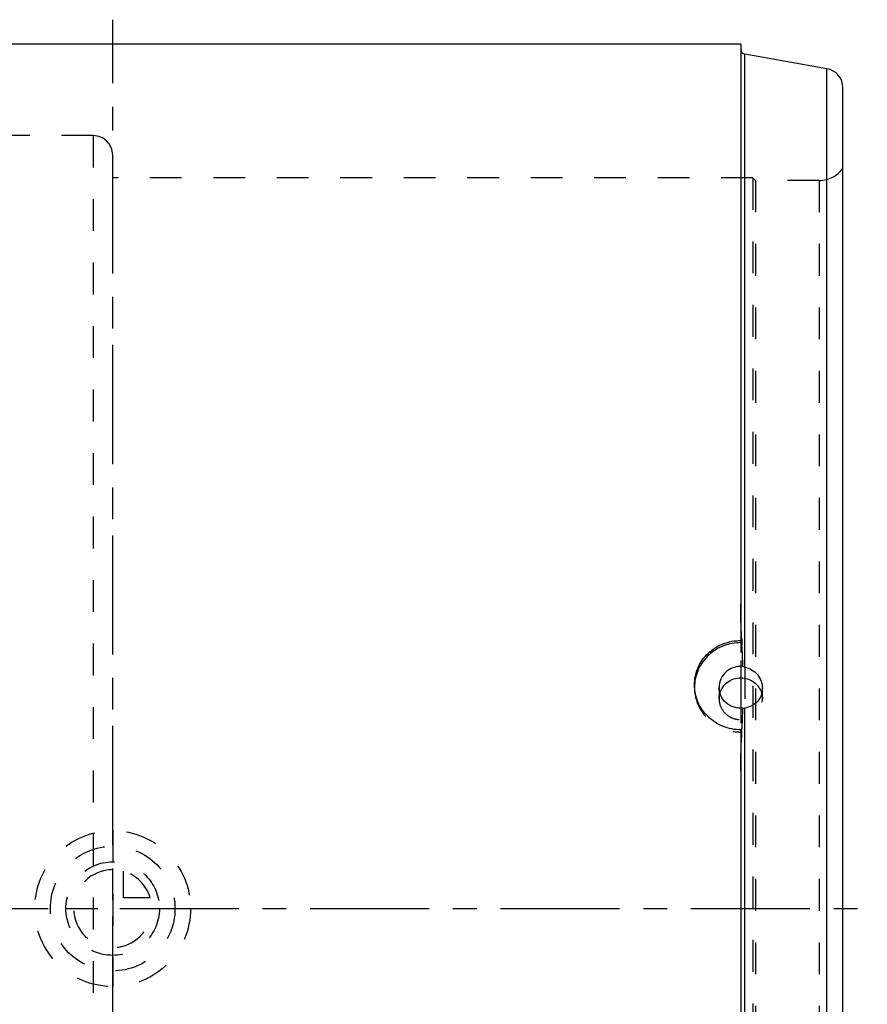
# Model space of a CAD drawing. Header units: millimetres. Extents: x 345 to 655, y 318 to 682.
# Tile 6 of 6: x 481 to 655, y 480 to 682. Entities that reach past the tile are written whole.
import ezdxf

# ---------------------------------------------------------------- set-up
doc = ezdxf.new("R2010")
doc.units = ezdxf.units.MM
doc.header["$LTSCALE"] = 65.185185
doc.linetypes.add('CENTER', pattern=[0.6, 0.375, -0.075, 0.075, -0.075])
doc.linetypes.add('HIDDEN', pattern=[0.2, 0.1, -0.1])
for name, color, linetype in [('ACHSEN_S', 7, 'CONTINUOUS'), ('KOERPER', 7, 'CONTINUOUS'), ('KONST.EL_MIT_GEO', 7, 'CONTINUOUS'), ('KURVEN', 7, 'CONTINUOUS'), ('RUNDUNGEN', 7, 'CONTINUOUS')]:
    doc.layers.add(name, color=color, linetype=linetype)

msp = doc.modelspace()

# ---------------------------------------------------------------- linework, layer by layer
at = {"layer": 'ACHSEN_S', "color": 2, "linetype": 'CENTER'}
for p, q in [((500, 317.5), (500, 682.5)), ((345, 500), (655, 500))]:
    msp.add_line(p, q, dxfattribs=at)
at = {"layer": 'KOERPER', "color": 7, "linetype": 'Continuous'}
msp.add_line((629, 677.5), (371, 677.5), dxfattribs=at)
at = {"layer": 'KONST.EL_MIT_GEO', "color": 7, "linetype": 'Continuous'}
for p, q in [((629, 677.5), (371, 677.5)), ((629, 677.5), (629, 554.6)), ((646.69, 672.44), (629.83, 675.41)), ((646.69, 327.56), (646.69, 672.44)), ((650, 331.5), (650, 668.5)), ((629, 536.7), (629, 463.3))]:
    msp.add_line(p, q, dxfattribs=at)
at = {"layer": 'KONST.EL_MIT_GEO', "color": 8, "linetype": 'HIDDEN'}
for p, q in [((496, 658.7), (368.5, 658.7)), ((496, 658.7), (496, 341.3)), ((500, 345.3), (500, 654.7)), ((631.5, 650), (500, 650)), ((631.5, 650), (631.5, 350)), ((632, 649.5), (631.5, 650)), ((632, 649.5), (632, 350.5)), ((645.13, 649.5), (632, 649.5)), ((645.13, 649.5), (645.13, 350.5)), ((619.5, 545.94), (619.5, 545.42)), ((624.55, 545.42), (624.55, 543.09)), ((633.45, 543.09), (633.45, 545.23))]:
    msp.add_line(p, q, dxfattribs=at)
at = {"layer": 'KONST.EL_MIT_GEO', "color": 2, "linetype": 'CENTER'}
msp.add_line((629, 550.94), (629, 538.09), dxfattribs=at)
at = {"layer": 'KONST.EL_MIT_GEO', "color": 7, "linetype": 'Continuous'}
msp.add_arc((646, 668.5), 4, 0, 80, dxfattribs=at)
at = {"layer": 'KONST.EL_MIT_GEO', "color": 8, "linetype": 'HIDDEN'}
for centre, radius, start, end in [((496, 654.7), 4, 360, 90), ((645.13, 655.5), 6, 270, 324.3147), ((628.39, 545.42), 8.89, 177.1688, 180)]:
    msp.add_arc(centre, radius, start, end, dxfattribs=at)
at = {"layer": 'KONST.EL_MIT_GEO', "color": 7, "linetype": 'Continuous'}
for points, knots in [([(619.5, 545.94), (619.5, 547.13), (620, 549.55), (622.13, 552.58), (625.29, 554.59), (627.77, 555.05), (629, 555.05)], [0, 0, 0, 0, 0.246089, 0.493836, 0.745329, 1, 1, 1, 1]), ([(629, 554.6), (627.8, 554.6), (625.4, 554.16), (622.3, 552.24), (620.15, 549.35), (619.57, 547.02), (619.51, 545.86)], [0, 0, 0, 0, 0.253895, 0.505537, 0.754, 1, 1, 1, 1]), ([(629, 536.7), (627.77, 536.7), (625.28, 537.18), (622.12, 539.24), (620, 542.3), (619.5, 544.74), (619.5, 545.94)], [0, 0, 0, 0, 0.253421, 0.505162, 0.754068, 1, 1, 1, 1]), ([(624.71, 544.22), (624.96, 545.11), (626.13, 546.79), (629, 547.7), (631.87, 546.79), (633.04, 545.11), (633.29, 544.22)], [0, 0, 0, 0, 0.247509, 0.5, 0.752491, 1, 1, 1, 1])]:
    msp.add_open_spline(points, degree=3, knots=knots, dxfattribs=at)
at = {"layer": 'KONST.EL_MIT_GEO', "color": 8, "linetype": 'HIDDEN'}
for points, knots in [([(619.5, 545.42), (619.5, 544.23), (620, 541.8), (622.13, 538.75), (625.28, 536.72), (627.77, 536.25), (629, 536.25)], [0, 0, 0, 0, 0.245983, 0.494339, 0.745983, 1, 1, 1, 1]), ([(624.55, 543.09), (624.55, 542.53), (624.78, 541.4), (625.78, 539.97), (627.26, 539.02), (629, 538.68), (630.74, 539.02), (632.22, 539.97), (633.22, 541.4), (633.45, 542.53), (633.45, 543.09)], [0, 0, 0, 0, 0.122992, 0.24717, 0.373005, 0.5, 0.626995, 0.75283, 0.877008, 1, 1, 1, 1])]:
    msp.add_open_spline(points, degree=3, knots=knots, dxfattribs=at)
for points in [[(624.55, 543.09), (624.55, 543.47), (624.6, 543.85), (624.71, 544.22)], [(633.29, 544.22), (633.4, 543.85), (633.45, 543.47), (633.45, 543.09)]]:
    msp.add_open_spline(points, degree=3, dxfattribs=at)
at = {"layer": 'KURVEN', "color": 8, "linetype": 'HIDDEN'}
for p, q in [((500, 516), (500, 484)), ((502.2, 502.2), (502.2, 507.69)), ((507.69, 502.2), (502.2, 502.2)), ((490.4, 500), (508, 500))]:
    msp.add_line(p, q, dxfattribs=at)
for radius in [16, 12.8, 9.6]:
    msp.add_circle((500, 500), radius, dxfattribs=at)
for start, end in [(90, 360), (15.962, 74.038)]:
    msp.add_arc((500, 500), 8, start, end, dxfattribs=at)
at = {"layer": 'RUNDUNGEN', "color": 8, "linetype": 'HIDDEN'}
for p, q in [((629, 676.4), (629, 323.6)), ((629.83, 549.61), (629.83, 541.16))]:
    msp.add_line(p, q, dxfattribs=at)
at = {"layer": 'RUNDUNGEN', "color": 7, "linetype": 'Continuous'}
for p, q in [((629.83, 549.61), (629.83, 675.41)), ((629.83, 458.84), (629.83, 541.16))]:
    msp.add_line(p, q, dxfattribs=at)
for centre, radius, start, end in [((630, 676.4), 1, 180, 260), ((1077.39, 575.57), 448.65, 182.5526, 182.7377)]:
    msp.add_arc(centre, radius, start, end, dxfattribs=at)
for points in [[(629.19, 555.59), (629.08, 557.93), (629, 560.26), (629, 562.6)], [(629.46, 549.7), (629.4, 551.18), (629.32, 552.66), (629.25, 554.15)], [(629.83, 549.61), (629.7, 549.64), (629.58, 549.67), (629.46, 549.7)], [(629.25, 536.69), (629.32, 538.17), (629.4, 539.66), (629.46, 541.15)], [(629.46, 541.15), (629.58, 541.14), (629.71, 541.15), (629.83, 541.16)], [(629, 528.25), (629, 531.06), (629.12, 533.88), (629.25, 536.69)]]:
    msp.add_open_spline(points, degree=3, dxfattribs=at)
for points, knots in [([(629.46, 549.7), (628.85, 549.76), (627.59, 549.63), (625.94, 548.72), (624.82, 547.23), (624.55, 546.02), (624.55, 545.42)], [0, 0, 0, 0, 0.253976, 0.505836, 0.754205, 1, 1, 1, 1]), ([(629.83, 549.61), (630.81, 549.39), (632.68, 548.28), (633.45, 546.23), (633.45, 545.23)], [0, 0, 0, 0, 0.504937, 1, 1, 1, 1]), ([(629.46, 541.15), (628.85, 541.09), (627.59, 541.21), (625.94, 542.13), (624.82, 543.61), (624.55, 544.83), (624.55, 545.42)], [0, 0, 0, 0, 0.253976, 0.505836, 0.754205, 1, 1, 1, 1]), ([(633.45, 545.23), (633.45, 544.74), (633.27, 543.75), (632.48, 542.46), (631.29, 541.54), (630.32, 541.23), (629.83, 541.16)], [0, 0, 0, 0, 0.249691, 0.497952, 0.747393, 1, 1, 1, 1])]:
    msp.add_open_spline(points, degree=3, knots=knots, dxfattribs=at)

doc.saveas('drawing.dxf')
